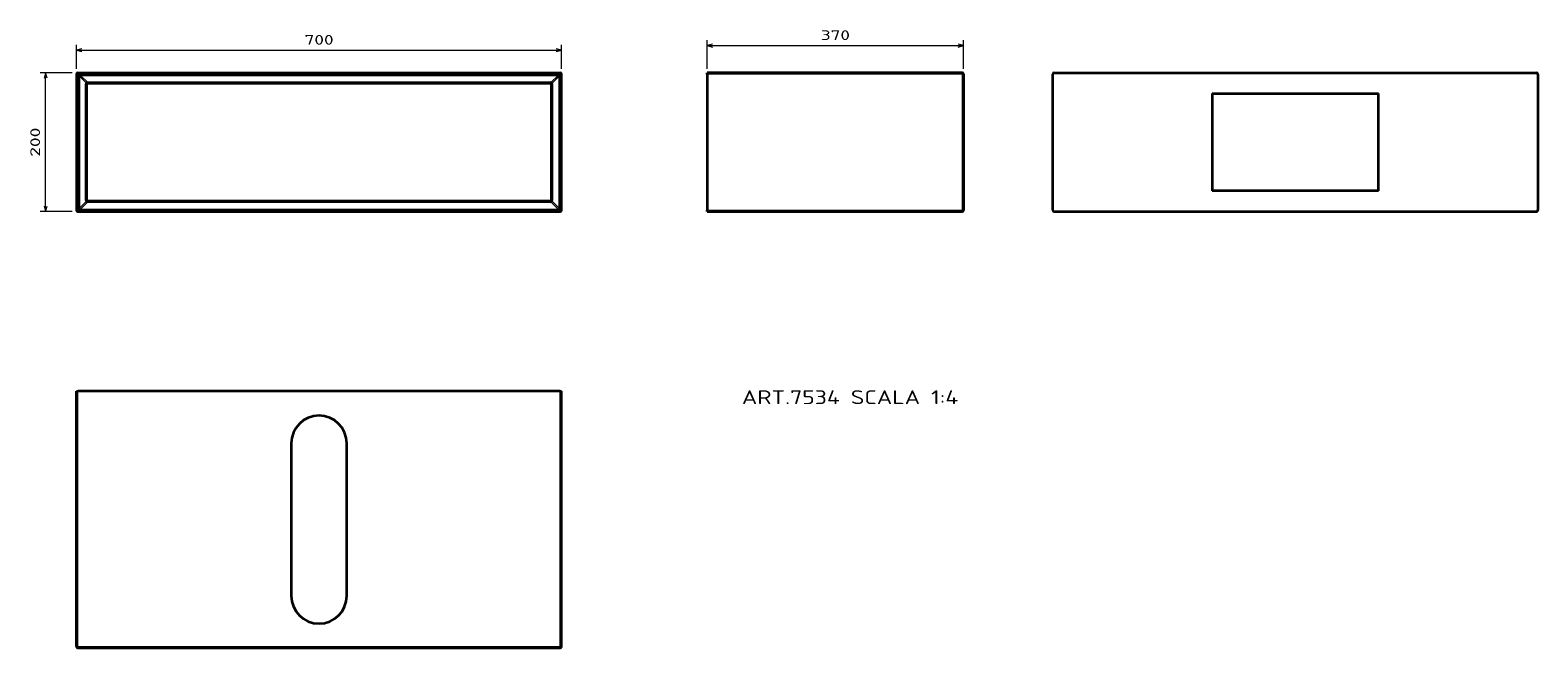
# Model space of a CAD drawing. Extents: x 17 to 561, y 140 to 362.
import ezdxf
from ezdxf.enums import TextEntityAlignment as Align

# ---------------------------------------------------------------- set-up
doc = ezdxf.new("R2010")
doc.units = 0
doc.layers.get('0').update_dxf_attribs({"lineweight": 13})
doc.styles.get("Standard").update_dxf_attribs({"font": 'isocp.shx'})
doc.dimstyles.get("Standard").update_dxf_attribs({"dimtxt": 2.5, "dimasz": 2.5, "dimexe": 1.25, "dimexo": 0.625, "dimtad": 1, "dimcen": 2.5, "dimadec": 0, "dimazin": 0, "dimtfac": 1, "dimtmove": 0, "dimatfit": 0, "dimfxl": 0, "dimarcsym": 0})

# ---------------------------------------------------------------- blocks, each defined once
blk = doc.blocks.new('*D')
at = {"color": 7, "lineweight": 13, "ltscale": 0.216771}
for p, q in [((33.75, 348.38), (33.75, 357.05)), ((208.75, 348.38), (208.75, 357.05))]:
    blk.add_line(p, q, dxfattribs=at)
at = {"color": 7, "lineweight": 13}
for p, q in [((33.75, 355.05), (208.75, 355.05)), ((261.23, 356.72), (353.73, 356.72)), ((22.62, 296.88), (22.62, 346.88))]:
    blk.add_line(p, q, dxfattribs=at)
at = {"color": 7, "lineweight": 13, "ltscale": 0.258347}
for p, q in [((261.23, 348.38), (261.23, 358.72)), ((353.73, 348.38), (353.73, 358.72))]:
    blk.add_line(p, q, dxfattribs=at)
at = {"color": 7, "lineweight": 13, "ltscale": 0.290791}
for p, q in [((32.25, 346.88), (20.62, 346.88)), ((32.25, 296.88), (20.62, 296.88))]:
    blk.add_line(p, q, dxfattribs=at)
at = {"color": 7, "lineweight": 13}
for points in [[(35.68, 355.57), (33.75, 355.05), (35.68, 354.54)], [(206.82, 354.54), (208.75, 355.05), (206.82, 355.57)], [(263.16, 357.24), (261.23, 356.72), (263.16, 356.2)], [(351.8, 356.2), (353.73, 356.72), (351.8, 357.24)], [(23.14, 344.95), (22.62, 346.88), (22.1, 344.95)], [(22.1, 298.82), (22.62, 296.88), (23.14, 298.82)]]:
    blk.add_lwpolyline(points, dxfattribs=at)
for s, p, p2 in [('700', (116, 357.05), (126.5, 357.05)), ('370', (302.22, 358.72), (312.73, 358.72))]:
    blk.add_text(s, height=3.5, dxfattribs=at).set_placement(p, p2, align=Align.FIT)
blk.add_text('200', height=3.5, rotation=90, dxfattribs=at).set_placement((20.62, 316.63), (20.62, 327.14), align=Align.FIT)
blk = doc.blocks.new('BLOCK81')
at = {"color": 7, "lineweight": 13, "ltscale": 0.05}
for p, q in [((2, 0), (2, -2)), ((698, 0), (698, -2)), ((0, -2), (2, -2)), ((14, -16), (16, -16)), ((16, -14), (16, -16)), ((684, -14), (684, -16)), ((686, -16), (684, -16)), ((700, -2), (698, -2)), ((14, -184), (16, -184)), ((16, -186), (16, -184)), ((684, -186), (684, -184)), ((686, -184), (684, -184)), ((0, -198), (2, -198)), ((2, -200), (2, -198)), ((700, -198), (698, -198)), ((698, -200), (698, -198))]:
    blk.add_line(p, q, dxfattribs=at)
at = {"color": 7, "lineweight": 35}
for p, q in [((2, 0), (698, 0)), ((0, -2), (0, -198)), ((14, -184), (14, -16)), ((16, -14), (684, -14)), ((686, -16), (686, -184)), ((700, -198), (700, -2)), ((684, -186), (16, -186)), ((2, -200), (698, -200))]:
    blk.add_line(p, q, dxfattribs=at)
at = {"color": 7, "lineweight": 13}
for p, q in [((2, -2), (698, -2)), ((2, -2), (2, -198)), ((3.2, -5), (3.2, -195)), ((4.6, -5), (4.6, -195)), ((6, -2.2), (695, -2.2)), ((6, -3.6), (695, -3.6)), ((16, -184), (16, -16)), ((16, -16), (684, -16)), ((684, -16), (684, -184)), ((696.4, -195), (696.4, -5)), ((697.8, -195), (697.8, -5)), ((698, -198), (698, -2)), ((684, -184), (16, -184)), ((2, -198), (698, -198)), ((6, -196.4), (695, -196.4)), ((6, -197.8), (695, -197.8))]:
    blk.add_line(p, q, dxfattribs=at)
at = {"color": 7, "lineweight": 13, "ltscale": 0.035355}
for p, q in [((4.6, -5), (3.2, -5)), ((6, -3.6), (6, -2.2)), ((695, -3.6), (695, -2.2)), ((696.4, -5), (697.8, -5)), ((4.6, -195), (3.2, -195)), ((696.4, -195), (697.8, -195)), ((6, -196.4), (6, -197.8)), ((695, -196.4), (695, -197.8))]:
    blk.add_line(p, q, dxfattribs=at)
at = {"color": 7, "lineweight": 13, "ltscale": 0.34677}
for p, q in [((4.6, -5), (14.4, -14.8)), ((4.6, -195), (14.4, -185.2))]:
    blk.add_line(p, q, dxfattribs=at)
at = {"color": 7, "lineweight": 13, "ltscale": 0.368198}
for p, q in [((6, -3.6), (16.4, -14)), ((6, -196.4), (16.4, -186))]:
    blk.add_line(p, q, dxfattribs=at)
at = {"color": 7, "lineweight": 13, "ltscale": 0.370608}
blk.add_line((695, -3.6), (684.5, -14.1), dxfattribs=at)
at = {"color": 7, "lineweight": 13, "ltscale": 0.370607}
for p, q in [((696.4, -5), (685.9, -15.5)), ((695, -196.4), (684.5, -185.9)), ((696.4, -195), (685.9, -184.5))]:
    blk.add_line(p, q, dxfattribs=at)
at = {"color": 7, "lineweight": 35}
for centre, start, end in [((2, -2), 90, 180), ((698, -2), 0, 90), ((16, -16), 90, 180), ((684, -16), 0, 90), ((16, -184), 180, 270), ((684, -184), 270, 360), ((2, -198), 180, 270), ((698, -198), 270, 360)]:
    blk.add_arc(centre, 2, start, end, dxfattribs=at)
at = {"color": 7, "lineweight": 13}
for centre, major_axis, start_param, end_param in [((8.8, -7.8), (4.08, -4.08), 2.617993, 3.665194), ((692.2, -7.8), (-4.08, -4.08), 2.617993, 3.665194), ((8.8, -192.2), (-4.08, -4.08), 5.759585, 6.806786), ((692.2, -192.2), (4.08, -4.08), 5.759585, 6.806786)]:
    blk.add_ellipse(centre, major_axis=major_axis, ratio=0.346411, start_param=start_param, end_param=end_param, dxfattribs=at)
for points in [[(3.2, -5), (3.2, -4.8), (3.2, -4.6), (3.2, -4.4), (3.3, -4), (3.5, -3.6), (3.6, -3.4), (3.8, -3), (4.1, -2.8), (4.2, -2.7), (4.5, -2.5), (4.8, -2.4), (4.9, -2.3), (5.2, -2.3), (5.5, -2.2), (5.6, -2.2), (5.8, -2.2), (6, -2.2)], [(695, -2.2), (695.2, -2.2), (695.4, -2.2), (695.6, -2.2), (696, -2.3), (696.4, -2.5), (696.6, -2.6), (697, -2.8), (697.2, -3.1), (697.3, -3.2), (697.5, -3.5), (697.6, -3.8), (697.7, -3.9), (697.7, -4.2), (697.8, -4.5), (697.8, -4.6), (697.8, -4.8), (697.8, -5)], [(6, -197.8), (5.8, -197.8), (5.6, -197.8), (5.4, -197.8), (5, -197.7), (4.6, -197.5), (4.4, -197.4), (4, -197.2), (3.8, -196.9), (3.7, -196.8), (3.5, -196.5), (3.4, -196.2), (3.3, -196.1), (3.3, -195.8), (3.2, -195.5), (3.2, -195.4), (3.2, -195.2), (3.2, -195)], [(697.8, -195), (697.8, -195.2), (697.8, -195.4), (697.8, -195.6), (697.7, -196), (697.5, -196.4), (697.4, -196.6), (697.2, -197), (696.9, -197.2), (696.8, -197.3), (696.5, -197.5), (696.2, -197.6), (696.1, -197.7), (695.8, -197.7), (695.5, -197.8), (695.4, -197.8), (695.2, -197.8), (695, -197.8)]]:
    blk.add_open_spline(points, degree=5, knots=[19.429538, 19.429538, 19.429538, 19.429538, 19.429538, 19.429538, 20.698201, 20.698201, 20.698201, 21.900111, 21.900111, 21.900111, 22.940368, 22.940368, 22.940368, 23.595487, 23.595487, 23.595487, 24.694966, 24.694966, 24.694966, 24.694966, 24.694966, 24.694966], dxfattribs=at)
blk = doc.blocks.new('BLOCK82')
at = {"color": 7, "lineweight": 13}
blk.add_text('ART.7534 SCALA 1:4', height=20, dxfattribs=at).set_placement((-320, -477.8), (-7.7, -477.8), align=Align.FIT)
blk = doc.blocks.new('BLOCK83')
at = {"color": 7, "lineweight": 35}
for p, q in [((-2, 0), (-370, 0)), ((-370, -2), (-370, -198)), ((0, -2), (0, -198)), ((-370, -200), (-2, -200))]:
    blk.add_line(p, q, dxfattribs=at)
at = {"color": 7, "lineweight": 35, "ltscale": 0.05}
for p, q in [((-370, -2), (-370, 0)), ((-370, -200), (-370, -198))]:
    blk.add_line(p, q, dxfattribs=at)
at = {"color": 7, "lineweight": 13, "ltscale": 0.05}
for p, q in [((-2, 0), (-2, -2)), ((-2, -2), (0, -2)), ((-2, -200), (-2, -198)), ((-2, -198), (0, -198))]:
    blk.add_line(p, q, dxfattribs=at)
at = {"color": 7, "lineweight": 13}
for p, q in [((-2, -2), (-370, -2)), ((-2, -2), (-2, -198)), ((-370, -198), (-2, -198))]:
    blk.add_line(p, q, dxfattribs=at)
at = {"color": 7, "lineweight": 35}
for centre, start, end in [((-2, -2), 0, 90), ((-2, -198), 270, 360)]:
    blk.add_arc(centre, 2, start, end, dxfattribs=at)
blk = doc.blocks.new('BLOCK84')
at = {"color": 7, "lineweight": 35, "ltscale": 0.05}
for p, q in [((0, 370), (2, 370)), ((698, 370), (700, 370))]:
    blk.add_line(p, q, dxfattribs=at)
at = {"color": 7, "lineweight": 35}
for p, q in [((0, 2), (0, 370)), ((698, 370), (2, 370)), ((700, 2), (700, 370)), ((310, 295), (310, 75)), ((390, 75), (390, 295)), ((2, 0), (698, 0))]:
    blk.add_line(p, q, dxfattribs=at)
at = {"color": 7, "lineweight": 13}
for p, q in [((2, 2), (2, 370)), ((698, 2), (698, 370)), ((2, 2), (698, 2))]:
    blk.add_line(p, q, dxfattribs=at)
at = {"color": 7, "lineweight": 13, "ltscale": 0.05}
for p, q in [((2, 2), (0, 2)), ((2, 2), (2, 0)), ((700, 2), (698, 2)), ((698, 2), (698, 0))]:
    blk.add_line(p, q, dxfattribs=at)
at = {"color": 7, "lineweight": 35}
for centre, radius, start, end in [((350, 295), 40, 0, 180), ((350, 75), 40, 180, 360), ((2, 2), 2, 180, 270), ((698, 2), 2, 270, 360)]:
    blk.add_arc(centre, radius, start, end, dxfattribs=at)
blk = doc.blocks.new('BLOCK85')
at = {"color": 7, "lineweight": 35}
for p, q in [((-698, 0), (-2, 0)), ((-700, -2), (-700, -198)), ((0, -2), (0, -198)), ((-470, -30), (-230, -30)), ((-470, -30), (-470, -170)), ((-230, -170), (-230, -30)), ((-230, -170), (-470, -170)), ((-698, -200), (-2, -200))]:
    blk.add_line(p, q, dxfattribs=at)
for centre, start, end in [((-698, -2), 90, 180), ((-2, -2), 0, 90), ((-698, -198), 180, 270), ((-2, -198), 270, 360)]:
    blk.add_arc(centre, 2, start, end, dxfattribs=at)

msp = doc.modelspace()

# ---------------------------------------------------------------- block references
at = {"lineweight": 0, "xscale": 0.25, "yscale": 0.25, "zscale": 0.25}
for name, p in [('BLOCK81', (33.7505, 346.8839)), ('BLOCK83', (353.7286, 346.8839)), ('BLOCK85', (560.8289, 346.8839)), ('BLOCK84', (33.7505, 139.5723)), ('BLOCK82', (353.7286, 346.8839))]:
    msp.add_blockref(name, p, dxfattribs=at)

# ---------------------------------------------------------------- dimensions: what is measured, and where the dimension line sits
at = {"color": 0, "lineweight": 0}
for base, p1, p2, angle, middle in [((33.7505, 355.0547), (208.7505, 346.3839), (33.7505, 346.3839), 180, (121.2505, 355.0547)), ((22.6188, 346.8839), (34.2505, 296.8839), (34.2505, 346.8839), 90, (22.6188, 321.8839)), ((353.7286, 356.7178), (261.2286, 346.3839), (353.7286, 346.3839), 0, (307.4786, 356.7178))]:
    dim = msp.add_linear_dim(base=base, p1=p1, p2=p2, angle=angle, dimstyle='Standard', override={"dimlfac": 4}, dxfattribs=at)
    dim.commit()
    dim.dimension.update_dxf_attribs({"geometry": '*D', "text_midpoint": middle, "dimtype": 161})

doc.saveas('drawing.dxf')
